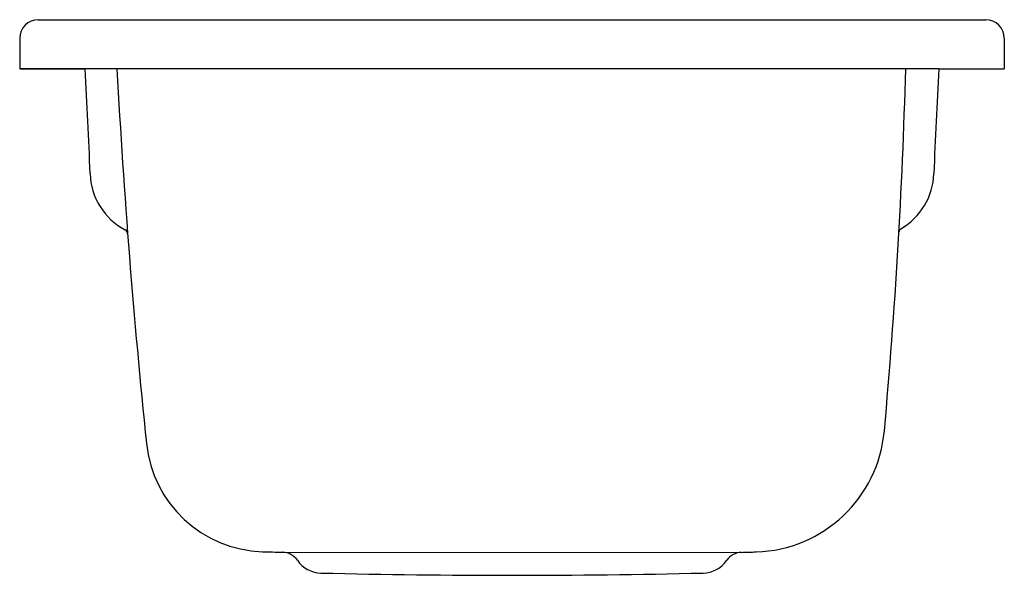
# Model space of a CAD drawing. Header units: millimetres. Extents: x -0.4 to 0.4, y 0 to 0.452.
import ezdxf

# ---------------------------------------------------------------- set-up
doc = ezdxf.new("R2010")
doc.units = ezdxf.units.MM
doc.layers.add('BLOCKS', color=3, linetype='Continuous')

msp = doc.modelspace()

# ---------------------------------------------------------------- linework, layer by layer
at = {"layer": 'BLOCKS'}
for p, q in [((-0.385, 0.4516), (0.38489, 0.45168)), ((-0.40011, 0.4366), (-0.40011, 0.4116)), ((-0.40011, 0.43654), (-0.40011, 0.4116)), ((-0.4, 0.4366), (-0.4, 0.4116)), ((0.4, 0.4366), (0.4, 0.4116)), ((0.4, 0.43654), (0.4, 0.4116)), ((-0.34697, 0.4116), (-0.40011, 0.4116)), ((-0.4, 0.4116), (-0.34697, 0.4116)), ((0.34686, 0.4116), (-0.34697, 0.4116)), ((0.34686, 0.4116), (0.4, 0.4116)), ((-0.18637, 0.01871), (0.18635, 0.01867))]:
    msp.add_line(p, q, dxfattribs=at)
for centre, radius, start, end in [((-0.38497, 0.43654), 0.01514, 90.10619, 179.78406), ((-0.385, 0.4366), 0.015, 90, 180), ((0.38486, 0.43654), 0.01514, 0.21594, 89.89381), ((-3.13738, 0.23611, -0.01751), 2.79592, 1.85339, 3.59852), ((5.86953, 0.74524), 6.19958, 183.084984, 185.908292), ((-4.40517, 0.54346), 4.72693, 354.82819, 358.40147), ((3.13727, 0.23611, -0.01751), 2.79592, 176.40148, 178.14661), ((-0.28921, 0.32828, -0.01751), 0.05374, 181.85339, 241.93627), ((0.2891, 0.32828, -0.01751), 0.05374, 300.01111, 358.14661), ((-0.31638, 0.27733), 0.004, 4.32573, 61.93627), ((0.31761, 0.27892), 0.00327, 120.01111, 178.04723), ((0.19494, 0.12698), 0.108, 271.80419, 354.89696), ((-0.19963, 0.11717), 0.098, 185.90829, 268.14286), ((0.00066, 6.29454), 6.27862, 268.142862, 268.292958), ((-0.18682, 0.00371), 0.015, 34.57007, 88.29296), ((0.18679, 0.00367), 0.015, 91.6947, 145.35291), ((0.00066, 6.29454), 6.27862, 271.694702, 271.80419), ((-0.15471, 0.02585), 0.024, 214.57202, 268.63197), ((0.15471, 0.02585), 0.024, 271.36803, 325.35291), ((0, 6.504), 6.504, 268.63197, 271.36803)]:
    msp.add_arc(centre, radius, start, end, dxfattribs=at)

doc.saveas('drawing.dxf')
